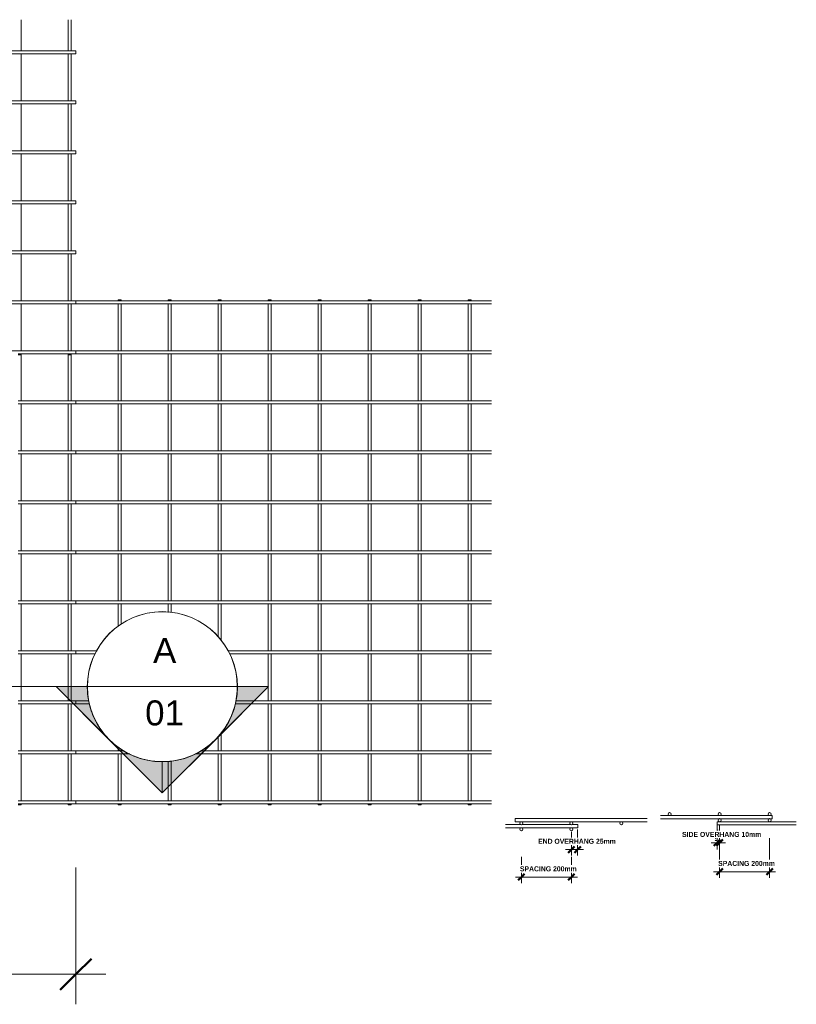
# Model space of a CAD drawing. Header units: millimetres. Extents: x -765 to 7779, y -671 to 3268.
# Tile 3 of 3: x 4673 to 7779, y -671 to 3268. Entities that reach past the tile are written whole.
import ezdxf

# ---------------------------------------------------------------- set-up
doc = ezdxf.new("R2010")
doc.units = ezdxf.units.MM
doc.linetypes.add('Centre', pattern=[31.75, 6.35, -4.75, 15.9, -4.75])
for name, color, linetype, lineweight in [('A-ANNO-DIMS', 211, 'Continuous', 9), ('A-ANNO-DIMS-10', 211, 'Continuous', 9), ('A-ANNO-DIMS-50', 211, 'Continuous', 9), ('A-ANNO-NOTE-10', 131, 'Centre', 18), ('A-ANNO-NOTE-THIN-10', 131, 'Continuous', 9), ('A-DETL-THIN', 151, 'Continuous', 18), ('A-GENM', 13, 'Continuous', 18), ('G-ANNO-SYMB', 111, 'Continuous', 9)]:
    doc.layers.add(name, color=color, linetype=linetype, lineweight=lineweight)
doc.styles.add('Arial', font='arial.ttf', dxfattribs={"height": 100})
doc.styles.add('TechnicBold', font='techb___.ttf', dxfattribs={"height": 100})
doc.styles.add('TechnicBold_1', font='techb___.ttf', dxfattribs={"height": 20})
doc.dimstyles.new('Technic_-_DiagonalSlash', dxfattribs={"dimscale": 304.8, "dimtxt": 134.269535, "dimasz": 0.410105, "dimexe": 0.393701, "dimexo": 0.82021, "dimgap": 0.287073, "dimtad": 1, "dimdec": 0, "dimzin": 0, "dimdsep": 46, "dimtxsty": 'TechnicBold', "dimblk1": 'OBLIQUE', "dimblk2": 'OBLIQUE', "dimsah": 1, "dimcen": 0.09, "dimdle": 0.393701, "dimazin": 0, "dimtfac": 1, "dimtdec": 4, "dimtix": 1, "dimtmove": 0, "dimatfit": 3, "dimfxl": 1, "dimtvp": 1, "dimtfill": 1, "dimtolj": 1, "dimtzin": 0, "dimarcsym": 2})
doc.dimstyles.new('Technic_-_DiagonalSlash_1', dxfattribs={"dimscale": 304.8, "dimtxt": 26.853907, "dimasz": 0.082021, "dimexe": 0.07874, "dimexo": 0.164042, "dimgap": 0.057415, "dimtad": 1, "dimdec": 0, "dimzin": 0, "dimdsep": 46, "dimtxsty": 'TechnicBold_1', "dimblk1": 'OBLIQUE', "dimblk2": 'OBLIQUE', "dimsah": 1, "dimcen": 0.09, "dimdle": 0.07874, "dimazin": 0, "dimtfac": 1, "dimtdec": 4, "dimtix": 1, "dimtmove": 0, "dimatfit": 3, "dimfxl": 1, "dimtvp": 1, "dimtfill": 1, "dimtolj": 1, "dimtzin": 0, "dimarcsym": 2})

# ---------------------------------------------------------------- blocks, each defined once
blk = doc.blocks.new('United Steel Ductile SE62 Small Mesh - United Steel Ductile SE62 Small Mesh-231632-Level 1')
at = {"layer": 'A-GENM'}
for p, q in [((-193.9, -803.9), (-193.9, -679)), ((-6.1, -679), (-6.1, -803.9)), ((6.1, -803.9), (6.1, -679)), ((25, -803.9), (-4425, -803.9)), ((-4425, -816.1), (25, -816.1)), ((-193.9, -1003.9), (-193.9, -816.1)), ((-6.1, -816.1), (-6.1, -1003.9)), ((6.1, -1003.9), (6.1, -816.1)), ((25, -816.1), (25, -803.9)), ((25, -1003.9), (-970, -1003.9)), ((-963.5, -1016.1), (25, -1016.1)), ((-193.9, -1203.9), (-193.9, -1016.1)), ((-6.1, -1016.1), (-6.1, -1203.9)), ((6.1, -1203.9), (6.1, -1016.1)), ((25, -1016.1), (25, -1003.9)), ((-941.7, -1216.1), (25, -1216.1)), ((25, -1203.9), (-938.3, -1203.9)), ((-193.9, -1403.9), (-193.9, -1216.1)), ((-6.1, -1216.1), (-6.1, -1403.9)), ((6.1, -1403.9), (6.1, -1216.1)), ((25, -1216.1), (25, -1203.9)), ((-1104.2, -1416.1), (25, -1416.1)), ((25, -1403.9), (-1081.4, -1403.9)), ((-193.9, -1603.9), (-193.9, -1416.1)), ((-6.1, -1416.1), (-6.1, -1603.9)), ((6.1, -1603.9), (6.1, -1416.1)), ((25, -1416.1), (25, -1403.9)), ((25, -1603.9), (-4425, -1603.9)), ((25, -1616.1), (25, -1603.9)), ((-4425, -1616.1), (25, -1616.1)), ((-193.9, -1803.9), (-193.9, -1616.1)), ((-6.1, -1616.1), (-6.1, -1803.9)), ((6.1, -1803.9), (6.1, -1616.1)), ((25, -1803.9), (-4425, -1803.9)), ((25, -1816.1), (25, -1803.9)), ((-4425, -1816.1), (25, -1816.1)), ((-193.9, -2003.9), (-193.9, -1816.1)), ((-6.1, -1816.1), (-6.1, -2003.9)), ((6.1, -2003.9), (6.1, -1816.1)), ((25, -2003.9), (-4425, -2003.9)), ((25, -2016.1), (25, -2003.9)), ((-206.2, -2016.1), (25, -2016.1)), ((-206.1, -2020), (-193.9, -2020)), ((-193.9, -2020), (-193.9, -2016.1)), ((-6.1, -2016.1), (-6.1, -2020)), ((-6.1, -2020), (6.1, -2020)), ((6.1, -2020), (6.1, -2016.1))]:
    blk.add_line(p, q, dxfattribs=at)
blk = doc.blocks.new('United Steel Ductile SE62 Small Mesh - United Steel Ductile SE62 Small Mesh-V1-Level 1')
at = {"layer": 'A-GENM'}
for p, q in [((-6.1, -3.9), (-193.9, -3.9)), ((25, -3.9), (6.1, -3.9)), ((25, -4.1), (25, -3.9)), ((-6.1, -203.9), (-193.9, -203.9)), ((-193.9, -403.9), (-193.9, -220.2)), ((-6.1, -220.2), (-6.1, -403.9)), ((25, -203.9), (6.1, -203.9)), ((6.1, -403.9), (6.1, -220.2)), ((25, -204.1), (25, -203.9)), ((25, -403.9), (-206.2, -403.9)), ((-206.2, -416.1), (25, -416.1)), ((-193.9, -603.9), (-193.9, -416.1)), ((-6.1, -416.1), (-6.1, -603.9)), ((6.1, -603.9), (6.1, -416.1)), ((25, -416.1), (25, -403.9)), ((25, -603.9), (-206.2, -603.9)), ((-206.2, -616.1), (25, -616.1)), ((-193.9, -803.9), (-193.9, -616.1)), ((-6.1, -616.1), (-6.1, -803.9)), ((6.1, -803.9), (6.1, -616.1)), ((25, -616.1), (25, -603.9)), ((25, -803.9), (-206.2, -803.9)), ((-206.2, -816.1), (25, -816.1)), ((-193.9, -1003.9), (-193.9, -816.1)), ((-6.1, -816.1), (-6.1, -1003.9)), ((6.1, -1003.9), (6.1, -816.1)), ((25, -816.1), (25, -803.9)), ((25, -1003.9), (-206.2, -1003.9)), ((-206.2, -1016.1), (25, -1016.1)), ((-193.9, -1203.9), (-193.9, -1016.1)), ((-6.1, -1016.1), (-6.1, -1203.9)), ((6.1, -1203.9), (6.1, -1016.1)), ((25, -1016.1), (25, -1003.9)), ((25, -1203.9), (-206.2, -1203.9)), ((-206.2, -1216.1), (25, -1216.1)), ((-193.9, -1403.9), (-193.9, -1216.1)), ((-6.1, -1216.1), (-6.1, -1403.9)), ((6.1, -1403.9), (6.1, -1216.1)), ((25, -1216.1), (25, -1203.9)), ((25, -1403.9), (-206.2, -1403.9)), ((-206.2, -1416.1), (25, -1416.1)), ((-193.9, -1603.9), (-193.9, -1416.1)), ((-6.1, -1416.1), (-6.1, -1603.9)), ((6.1, -1603.9), (6.1, -1416.1)), ((25, -1416.1), (25, -1403.9)), ((25, -1603.9), (-206.2, -1603.9)), ((25, -1616.1), (25, -1603.9)), ((-206.2, -1616.1), (25, -1616.1)), ((-193.9, -1803.9), (-193.9, -1616.1)), ((-6.1, -1616.1), (-6.1, -1803.9)), ((6.1, -1803.9), (6.1, -1616.1)), ((25, -1803.9), (-206.2, -1803.9)), ((25, -1816.1), (25, -1803.9)), ((-206.2, -1816.1), (25, -1816.1)), ((-193.9, -2003.9), (-193.9, -1816.1)), ((-6.1, -1816.1), (-6.1, -2003.9)), ((6.1, -2003.9), (6.1, -1816.1)), ((25, -2003.9), (-206.2, -2003.9)), ((25, -2016.1), (25, -2003.9)), ((-206.2, -2016.1), (25, -2016.1)), ((-206.1, -2020), (-193.9, -2020)), ((-193.9, -2020), (-193.9, -2016.1)), ((-6.1, -2016.1), (-6.1, -2020)), ((-6.1, -2020), (6.1, -2020)), ((6.1, -2020), (6.1, -2016.1))]:
    blk.add_line(p, q, dxfattribs=at)
blk = doc.blocks.new('United Steel Ductile SE62 Small Mesh 01 - United Steel Ductile SE62 Small Mesh 01-240862-Level 1')
at = {"layer": 'A-GENM'}
for p, q in [((-4193.9, -3.9), (-4193.9, 0)), ((-3993.9, -3.9), (-3993.9, 0)), ((-3806.1, 0), (-3806.1, -3.9)), ((-3793.9, 0), (-3806.1, 0)), ((-3793.9, -3.9), (-3793.9, 0)), ((-3606.1, 0), (-3606.1, -3.9)), ((-3593.9, 0), (-3606.1, 0)), ((-3593.9, -3.9), (-3593.9, 0)), ((-3406.1, 0), (-3406.1, -3.9)), ((-3393.9, 0), (-3406.1, 0)), ((-3393.9, -3.9), (-3393.9, 0)), ((-3206.1, 0), (-3206.1, -4)), ((-3193.9, 0), (-3206.1, 0)), ((-3193.9, -4), (-3193.9, 0)), ((-3006.1, 0), (-3006.1, -4)), ((-2993.9, 0), (-3006.1, 0)), ((-2993.9, -4), (-2993.9, 0)), ((-2806.1, 0), (-2806.1, -4)), ((-2793.9, 0), (-2806.1, 0)), ((-2793.9, -4), (-2793.9, 0)), ((-2606.1, 0), (-2606.1, -4)), ((-2593.9, 0), (-2606.1, 0)), ((-2593.9, -4), (-2593.9, 0)), ((-2406.1, 0), (-2406.1, -4)), ((-2393.9, 0), (-2406.1, 0)), ((-2393.9, -4), (-2393.9, 0)), ((-4193.9, -203.9), (-4193.9, -16.2)), ((-3993.9, -203.9), (-3993.9, -16.2)), ((-2313, -3.9), (-3975.1, -3.9)), ((-3975.1, -16.1), (-2313, -16.1)), ((-3806.1, -16.1), (-3806.1, -203.9)), ((-3793.9, -203.9), (-3793.9, -16.1)), ((-3606.1, -16.1), (-3606.1, -203.9)), ((-3593.9, -203.9), (-3593.9, -16.1)), ((-3406.1, -16.1), (-3406.1, -203.9)), ((-3393.9, -203.9), (-3393.9, -16.1)), ((-3206.1, -16.1), (-3206.1, -204)), ((-3193.9, -204), (-3193.9, -16.1)), ((-3006.1, -16), (-3006.1, -204)), ((-2993.9, -204), (-2993.9, -16)), ((-2806.1, -16), (-2806.1, -204)), ((-2793.9, -204), (-2793.9, -16)), ((-2606.1, -16), (-2606.1, -204)), ((-2593.9, -204), (-2593.9, -16)), ((-2406.1, -16), (-2406.1, -204)), ((-2393.9, -204), (-2393.9, -16)), ((-4193.9, -403.9), (-4193.9, -216.2)), ((-3993.9, -403.9), (-3993.9, -216.2)), ((-2313, -203.9), (-3975.1, -203.9)), ((-3975.1, -216.1), (-2313, -216.1)), ((-3806.1, -216.1), (-3806.1, -403.9)), ((-3793.9, -403.9), (-3793.9, -216.1)), ((-3606.1, -216.1), (-3606.1, -403.9)), ((-3593.9, -403.9), (-3593.9, -216.1)), ((-3406.1, -216.1), (-3406.1, -403.9)), ((-3393.9, -403.9), (-3393.9, -216.1)), ((-3206.1, -216.1), (-3206.1, -404)), ((-3193.9, -404), (-3193.9, -216.1)), ((-3006.1, -216), (-3006.1, -404)), ((-2993.9, -404), (-2993.9, -216)), ((-2806.1, -216), (-2806.1, -404)), ((-2793.9, -404), (-2793.9, -216)), ((-2606.1, -216), (-2606.1, -404)), ((-2593.9, -404), (-2593.9, -216)), ((-2406.1, -216), (-2406.1, -404)), ((-2393.9, -404), (-2393.9, -216)), ((-4193.9, -603.9), (-4193.9, -416.1)), ((-3993.9, -603.9), (-3993.9, -416.1)), ((-2313, -403.9), (-3975.1, -403.9)), ((-3975.1, -416.1), (-2313, -416.1)), ((-3806.1, -416.1), (-3806.1, -603.9)), ((-3793.9, -603.9), (-3793.9, -416.1)), ((-3606.1, -416.1), (-3606.1, -603.9)), ((-3593.9, -603.9), (-3593.9, -416.1)), ((-3406.1, -416.1), (-3406.1, -603.9)), ((-3393.9, -603.9), (-3393.9, -416.1)), ((-3206.1, -416.1), (-3206.1, -604)), ((-3193.9, -604), (-3193.9, -416.1)), ((-3006.1, -416), (-3006.1, -604)), ((-2993.9, -604), (-2993.9, -416)), ((-2806.1, -416), (-2806.1, -604)), ((-2793.9, -604), (-2793.9, -416)), ((-2606.1, -416), (-2606.1, -604)), ((-2593.9, -604), (-2593.9, -416)), ((-2406.1, -416), (-2406.1, -604)), ((-2393.9, -604), (-2393.9, -416)), ((-4193.9, -803.9), (-4193.9, -616.1)), ((-3993.9, -803.9), (-3993.9, -616.1)), ((-2313, -603.9), (-3975.1, -603.9)), ((-3975.1, -616.1), (-2313, -616.1)), ((-3806.1, -616.1), (-3806.1, -803.9)), ((-3793.9, -803.9), (-3793.9, -616.1)), ((-3606.1, -616.1), (-3606.1, -803.9)), ((-3593.9, -803.9), (-3593.9, -616.1)), ((-3406.1, -616.1), (-3406.1, -803.9)), ((-3393.9, -803.9), (-3393.9, -616.1)), ((-3206.1, -616.1), (-3206.1, -804)), ((-3193.9, -804), (-3193.9, -616.1)), ((-3006.1, -616), (-3006.1, -804)), ((-2993.9, -804), (-2993.9, -616)), ((-2806.1, -616), (-2806.1, -804)), ((-2793.9, -804), (-2793.9, -616)), ((-2606.1, -616), (-2606.1, -804)), ((-2593.9, -804), (-2593.9, -616)), ((-2406.1, -616), (-2406.1, -804)), ((-2393.9, -804), (-2393.9, -616)), ((-4193.9, -1003.9), (-4193.9, -816.1)), ((-3993.9, -1003.9), (-3993.9, -816.1)), ((-2313, -803.9), (-3975.1, -803.9)), ((-3975.1, -816.1), (-2313, -816.1)), ((-3806.1, -816.1), (-3806.1, -1003.9)), ((-3793.9, -1003.9), (-3793.9, -816.1)), ((-3606.1, -816.1), (-3606.1, -1003.9)), ((-3593.9, -1003.9), (-3593.9, -816.1)), ((-3406.1, -816.1), (-3406.1, -1003.9)), ((-3393.9, -1003.9), (-3393.9, -816.1)), ((-3206.1, -816.1), (-3206.1, -1004)), ((-3193.9, -1004), (-3193.9, -816.1)), ((-3006.1, -816), (-3006.1, -1004)), ((-2993.9, -1004), (-2993.9, -816)), ((-2806.1, -816), (-2806.1, -1004)), ((-2793.9, -1004), (-2793.9, -816)), ((-2606.1, -816), (-2606.1, -1004)), ((-2593.9, -1004), (-2593.9, -816)), ((-2406.1, -816), (-2406.1, -1004)), ((-2393.9, -1004), (-2393.9, -816)), ((-4193.9, -1203.9), (-4193.9, -1016.1)), ((-3993.9, -1203.9), (-3993.9, -1016.1)), ((-2313, -1003.9), (-3975.1, -1003.9)), ((-3975.1, -1016.1), (-2313, -1016.1)), ((-3806.1, -1016.1), (-3806.1, -1203.9)), ((-3793.9, -1203.9), (-3793.9, -1016.1)), ((-3606.1, -1016.1), (-3606.1, -1203.9)), ((-3593.9, -1203.9), (-3593.9, -1016.1)), ((-3406.1, -1016.1), (-3406.1, -1203.9)), ((-3393.9, -1203.9), (-3393.9, -1016.1)), ((-3206.1, -1016.1), (-3206.1, -1204)), ((-3193.9, -1204), (-3193.9, -1016.1)), ((-3006.1, -1016), (-3006.1, -1204)), ((-2993.9, -1204), (-2993.9, -1016)), ((-2806.1, -1016), (-2806.1, -1204)), ((-2793.9, -1204), (-2793.9, -1016)), ((-2606.1, -1016), (-2606.1, -1204)), ((-2593.9, -1204), (-2593.9, -1016)), ((-2406.1, -1016), (-2406.1, -1204)), ((-2393.9, -1204), (-2393.9, -1016)), ((-4193.9, -1403.9), (-4193.9, -1216.1)), ((-3993.9, -1403.9), (-3993.9, -1216.1)), ((-2313, -1203.9), (-3975.1, -1203.9)), ((-3975.1, -1216.1), (-2313, -1216.1)), ((-3806.1, -1216.1), (-3806.1, -1306.2)), ((-3793.9, -1296.8), (-3793.9, -1216.1)), ((-3606.1, -1216.1), (-3606.1, -1249.8)), ((-3593.9, -1251), (-3593.9, -1216.1)), ((-3406.1, -1216.1), (-3406.1, -1349)), ((-3393.9, -1363.9), (-3393.9, -1216.1)), ((-3206.1, -1216.1), (-3206.1, -1404)), ((-3193.9, -1404), (-3193.9, -1216.1)), ((-3006.1, -1216), (-3006.1, -1404)), ((-2993.9, -1404), (-2993.9, -1216)), ((-2806.1, -1216), (-2806.1, -1404)), ((-2793.9, -1404), (-2793.9, -1216)), ((-2606.1, -1216), (-2606.1, -1404)), ((-2593.9, -1404), (-2593.9, -1216)), ((-2406.1, -1216), (-2406.1, -1404)), ((-2393.9, -1404), (-2393.9, -1216)), ((-4193.9, -1603.9), (-4193.9, -1416.1)), ((-3993.9, -1603.9), (-3993.9, -1416.1)), ((-3891.3, -1403.9), (-3975.1, -1403.9)), ((-3975.1, -1416.1), (-3897.8, -1416.1)), ((-2313, -1403.9), (-3367.7, -1403.9)), ((-3361.1, -1416.1), (-2313, -1416.1)), ((-3206.1, -1416.1), (-3206.1, -1604)), ((-3193.9, -1604), (-3193.9, -1416.1)), ((-3006.1, -1416), (-3006.1, -1604)), ((-2993.9, -1604), (-2993.9, -1416)), ((-2806.1, -1416), (-2806.1, -1604)), ((-2793.9, -1604), (-2793.9, -1416)), ((-2606.1, -1416), (-2606.1, -1604)), ((-2593.9, -1604), (-2593.9, -1416)), ((-2406.1, -1416), (-2406.1, -1604)), ((-2393.9, -1604), (-2393.9, -1416)), ((-3923.9, -1603.9), (-3975.1, -1603.9)), ((-2313, -1603.9), (-3335, -1603.9)), ((-4193.9, -1803.9), (-4193.9, -1616.1)), ((-3993.9, -1803.9), (-3993.9, -1616.1)), ((-3975.1, -1616.1), (-3920.6, -1616.1)), ((-3338.3, -1616.1), (-2313, -1616.1)), ((-3206.1, -1616.1), (-3206.1, -1804)), ((-3193.9, -1804), (-3193.9, -1616.1)), ((-3006.1, -1616), (-3006.1, -1804)), ((-2993.9, -1804), (-2993.9, -1616)), ((-2806.1, -1616), (-2806.1, -1804)), ((-2793.9, -1804), (-2793.9, -1616)), ((-2606.1, -1616), (-2606.1, -1804)), ((-2593.9, -1804), (-2593.9, -1616)), ((-2406.1, -1616), (-2406.1, -1804)), ((-2393.9, -1804), (-2393.9, -1616)), ((-3393.9, -1803.9), (-3393.9, -1731)), ((-3406.1, -1745.9), (-3406.1, -1803.9)), ((-3783, -1803.9), (-3975.1, -1803.9)), ((-3806.1, -1788.7), (-3806.1, -1803.9)), ((-3793.9, -1803.9), (-3793.9, -1798.1)), ((-2313, -1803.9), (-3475.9, -1803.9)), ((-4193.9, -2003.9), (-4193.9, -1816.1)), ((-3993.9, -2003.9), (-3993.9, -1816.1)), ((-3975.1, -1816.1), (-3760.2, -1816.1)), ((-3806.1, -1816.1), (-3806.1, -2003.9)), ((-3793.9, -2003.9), (-3793.9, -1816.1)), ((-3606.1, -1845.2), (-3606.1, -2003.9)), ((-3593.9, -2003.9), (-3593.9, -1844)), ((-3498.7, -1816.1), (-2313, -1816.1)), ((-3406.1, -1816.1), (-3406.1, -2003.9)), ((-3393.9, -2003.9), (-3393.9, -1816.1)), ((-3206.1, -1816.1), (-3206.1, -2004)), ((-3193.9, -2004), (-3193.9, -1816.1)), ((-3006.1, -1816), (-3006.1, -2004)), ((-2993.9, -2004), (-2993.9, -1816)), ((-2806.1, -1816), (-2806.1, -2004)), ((-2793.9, -2004), (-2793.9, -1816)), ((-2606.1, -1816), (-2606.1, -2004)), ((-2593.9, -2004), (-2593.9, -1816)), ((-2406.1, -1816), (-2406.1, -2004)), ((-2393.9, -2004), (-2393.9, -1816)), ((-2313, -2003.9), (-3975.1, -2003.9)), ((-4193.9, -2020), (-4193.9, -2016.1)), ((-3993.9, -2020), (-3993.9, -2016.1)), ((-3975.1, -2016.1), (-2313, -2016.1)), ((-3806.1, -2016.1), (-3806.1, -2020)), ((-3806.1, -2020), (-3793.9, -2020)), ((-3793.9, -2020), (-3793.9, -2016.1)), ((-3606.1, -2016.1), (-3606.1, -2020)), ((-3606.1, -2020), (-3593.9, -2020)), ((-3593.9, -2020), (-3593.9, -2016.1)), ((-3406.1, -2016.1), (-3406.1, -2020)), ((-3406.1, -2020), (-3393.9, -2020)), ((-3393.9, -2020), (-3393.9, -2016.1)), ((-3206.1, -2016.1), (-3206.1, -2020)), ((-3206.1, -2020), (-3193.9, -2020)), ((-3193.9, -2020), (-3193.9, -2016.1)), ((-3006.1, -2016), (-3006.1, -2020)), ((-3006.1, -2020), (-2993.9, -2020)), ((-2993.9, -2020), (-2993.9, -2016)), ((-2806.1, -2016), (-2806.1, -2020)), ((-2806.1, -2020), (-2793.9, -2020)), ((-2793.9, -2020), (-2793.9, -2016)), ((-2606.1, -2016), (-2606.1, -2020)), ((-2606.1, -2020), (-2593.9, -2020)), ((-2593.9, -2020), (-2593.9, -2016)), ((-2406.1, -2016), (-2406.1, -2020)), ((-2406.1, -2020), (-2393.9, -2020)), ((-2393.9, -2020), (-2393.9, -2016))]:
    blk.add_line(p, q, dxfattribs=at)
blk = doc.blocks.new('United Steel Ductile SE62 Small Mesh - United Steel Ductile SE62 Small Mesh-231632-Section A')
at = {"layer": 'A-GENM'}
for p, q in [((-4370.5, 72.1), (-4897.9, 72.1)), ((-4897.9, 72.1), (-4897.9, 66)), ((-4897.9, 66), (-4897.9, 59.9)), ((-4897.9, 59.9), (-4873.1, 59.9)), ((-4872.6, 59.9), (-4673.2, 59.9)), ((-4672.7, 59.9), (-4473.2, 59.9)), ((-4472.7, 59.9), (-4370.5, 59.9))]:
    blk.add_line(p, q, dxfattribs=at)
for centre, start, end in [((-4872.9, 53.9), 360, 180), ((-4872.9, 53.9), 180, 360), ((-4672.9, 53.9), 360, 180), ((-4672.9, 53.9), 180, 360), ((-4473, 53.9), 360, 180), ((-4473, 53.9), 180, 360)]:
    blk.add_arc(centre, 6.1, start, end, dxfattribs=at)
blk = doc.blocks.new('United Steel Ductile SE62 Small Mesh 01 - United Steel Ductile SE62 Small Mesh 01-240862-Section A')
at = {"layer": 'A-GENM'}
for p, q in [((-4874.5, 48.2), (-4936.1, 48.2)), ((-4674.6, 48.2), (-4871.2, 48.2)), ((-4647.4, 48.2), (-4671.3, 48.2)), ((-4647.4, 42.1), (-4647.4, 48.2)), ((-4647.4, 36), (-4647.4, 42.1)), ((-4936.1, 36), (-4647.4, 36))]:
    blk.add_line(p, q, dxfattribs=at)
for centre, start, end in [((-4873, 29.9), 360, 180), ((-4873, 29.9), 180, 360), ((-4673, 29.9), 360, 180), ((-4673, 29.9), 180, 360)]:
    blk.add_arc(centre, 6.1, start, end, dxfattribs=at)
blk = doc.blocks.new('United Steel Ductile SE62 Small Mesh - United Steel Ductile SE62 Small Mesh-231632-Section B')
at = {"layer": 'A-GENM'}
for p, q in [((-2337.3, 84.2), (-2373.6, 84.2)), ((-2137.3, 84.2), (-2336.8, 84.2)), ((-1937.3, 84.2), (-2136.8, 84.2)), ((-1927, 84.2), (-1936.8, 84.2)), ((-1927, 78.1), (-1927, 84.2)), ((-2373.6, 72), (-2137.4, 72)), ((-2137, 72), (-1937.4, 72)), ((-1937, 72), (-1927, 72)), ((-1927, 72), (-1927, 78.1))]:
    blk.add_line(p, q, dxfattribs=at)
for centre, start, end in [((-2337, 90.3), 360, 180), ((-2337, 90.3), 180, 360), ((-2137, 90.3), 360, 180), ((-2137, 90.3), 180, 360), ((-1937, 90.3), 360, 180), ((-1937, 90.3), 180, 360)]:
    blk.add_arc(centre, 6.1, start, end, dxfattribs=at)
blk = doc.blocks.new('United Steel Ductile SE62 Small Mesh - United Steel Ductile SE62 Small Mesh-V2-Section B')
at = {"layer": 'A-GENM'}
for p, q in [((-2137.5, 60), (-2147.2, 60)), ((-2147.2, 60), (-2147.2, 53.9)), ((-2147.2, 53.9), (-2147.2, 47.8)), ((-2147.2, 47.8), (-1830.5, 47.8)), ((-1937.5, 60), (-2136.9, 60)), ((-1830.5, 60), (-1936.9, 60))]:
    blk.add_line(p, q, dxfattribs=at)
for centre, start, end in [((-2137.2, 66), 360, 180), ((-2137.2, 66), 180, 360), ((-1937.2, 66), 360, 180), ((-1937.2, 66), 180, 360)]:
    blk.add_arc(centre, 6.1, start, end, dxfattribs=at)
blk = doc.blocks.new('Section - M_Section Head - Filled-1049-Level 1')
at = {"layer": 'G-ANNO-SYMB'}
h = blk.add_hatch(color=256, dxfattribs=at)
edge = h.paths.add_edge_path()
edge.add_line((-6, 8.485), (-6, 6))
edge.add_arc((-6, 0), 6, 90, 135)
edge.add_line((-10.243, 4.243), (-6, 8.485))
h = blk.add_hatch(color=256, dxfattribs=at)
edge = h.paths.add_edge_path()
edge.add_line((-6, 8.485), (-1.757, 4.243))
edge.add_arc((-6, 0), 6, 45, 90)
edge.add_line((-6, 6), (-6, 8.485))
h = blk.add_hatch(color=256, dxfattribs=at)
edge = h.paths.add_edge_path()
edge.add_line((-14.485, 0), (-10.243, 4.243))
edge.add_arc((-6, 0), 6, 135, 180)
edge.add_line((-12, 0), (-14.485, 0))
h = blk.add_hatch(color=256, dxfattribs=at)
edge = h.paths.add_edge_path()
edge.add_line((2.485, 0), (0, 0))
edge.add_arc((-6, 0), 6, 360, 405)
edge.add_line((-1.757, 4.243), (2.485, 0))
for p, q in [((-6, 8.485), (-14.485, 0)), ((-6, 8.485), (-10.243, 4.243)), ((-6, 8.485), (2.485, 0)), ((-6, 6), (-6, 8.485)), ((-6, 8.485), (-6, 6)), ((-1.757, 4.243), (-6, 8.485)), ((-10.243, 4.243), (-14.485, 0)), ((2.485, 0), (-1.757, 4.243)), ((-14.485, 0), (-12, 0)), ((0, 0), (2.485, 0)), ((-12, 0), (-14.485, 0)), ((0, 0), (2.485, 0))]:
    blk.add_line(p, q, dxfattribs=at)
for start, end in [(360, 180), (90, 135), (45, 90), (135, 180), (360, 45), (180, 360)]:
    blk.add_arc((-6, 0), 6, start, end, dxfattribs=at)
blk = doc.blocks.new('DIMBLOCK1-Level 1')
at = {"layer": 'A-ANNO-DIMS-50'}
for p, q in [((447.9, -550.6), (447.9, -122.8)), ((4897.9, -550.6), (4897.9, -122.8)), ((327.9, -550.6), (5017.9, -550.6)), ((447.9, -550.6), (447.9, -670.6)), ((4897.9, -550.6), (4897.9, -670.6))]:
    blk.add_line(p, q, dxfattribs=at)
at = {"layer": 'A-ANNO-DIMS-50', "lineweight": 50}
for p, q in [((447.9, -550.6), (510.4, -488.1)), ((4897.9, -550.6), (4960.4, -488.1)), ((447.9, -550.6), (385.4, -613.1)), ((4897.9, -550.6), (4835.4, -613.1))]:
    blk.add_line(p, q, dxfattribs=at)
at = {"layer": 'A-ANNO-DIMS-50', "color": 0, "insert": (2505, -334.3), "char_height": 100, "width": 402.809, "attachment_point": 1, "line_spacing_factor": 0.959068, "style": 'TechnicBold', "bg_fill": 3, "box_fill_scale": 1.25, "bg_fill_color": 9, "bg_fill_true_color": 13158600, "bg_fill_transparency": 0}
blk.add_mtext('4450', dxfattribs=at)
blk = doc.blocks.new('_Oblique')
at = {"color": 0, "linetype": 'ByBlock', "lineweight": -2}
blk.add_line((-0.5, -0.5), (0.5, 0.5), dxfattribs=at)
blk = doc.blocks.new('DIMBLOCK3-Section A')
at = {"layer": 'A-ANNO-DIMS-10'}
for p, q in [((6679.2, -161.7), (6679.2, -80.2)), ((6879.2, -161.7), (6879.2, -80.2)), ((6903.2, -161.7), (6655.2, -161.7)), ((6679.2, -161.7), (6679.2, -185.7)), ((6879.2, -161.7), (6879.2, -185.7))]:
    blk.add_line(p, q, dxfattribs=at)
at = {"layer": 'A-ANNO-DIMS-10', "lineweight": 50}
for p, q in [((6679.2, -161.7), (6691.7, -149.2)), ((6879.2, -161.7), (6891.7, -149.2)), ((6679.2, -161.7), (6666.7, -174.2)), ((6879.2, -161.7), (6866.7, -174.2))]:
    blk.add_line(p, q, dxfattribs=at)
at = {"layer": 'A-ANNO-DIMS-10', "color": 0, "insert": (6673.4, -118.5), "char_height": 20, "width": 253.961, "attachment_point": 1, "line_spacing_factor": 0.959068, "style": 'TechnicBold_1', "bg_fill": 3, "box_fill_scale": 1.25, "bg_fill_color": 9, "bg_fill_true_color": 13158600, "bg_fill_transparency": 0}
blk.add_mtext('SPACING 200mm', dxfattribs=at)
blk = doc.blocks.new('DIMBLOCK4-Section A')
at = {"layer": 'A-ANNO-DIMS-10'}
for p, q in [((6879.2, -51.6), (6879.2, 19.4)), ((6904.2, -51.6), (6904.2, 28.3)), ((6928.2, -51.6), (6855.2, -51.6)), ((6879.2, -51.6), (6879.2, -75.6)), ((6904.2, -51.6), (6904.2, -75.6))]:
    blk.add_line(p, q, dxfattribs=at)
at = {"layer": 'A-ANNO-DIMS-10', "lineweight": 50}
for p, q in [((6879.2, -51.6), (6891.7, -39.1)), ((6904.2, -51.6), (6916.7, -39.1)), ((6879.2, -51.6), (6866.7, -64.1)), ((6904.2, -51.6), (6891.7, -64.1))]:
    blk.add_line(p, q, dxfattribs=at)
at = {"layer": 'A-ANNO-DIMS-10', "color": 0, "insert": (6746.1, -8.4), "char_height": 20, "width": 349.484, "attachment_point": 1, "line_spacing_factor": 0.959068, "style": 'TechnicBold_1', "bg_fill": 3, "box_fill_scale": 1.25, "bg_fill_color": 9, "bg_fill_true_color": 13158600, "bg_fill_transparency": 0}
blk.add_mtext('END OVERHANG 25mm', dxfattribs=at)
blk = doc.blocks.new('DIMBLOCK5-Section B')
at = {"layer": 'A-ANNO-DIMS-10'}
for p, q in [((7672, -140.2), (7672, 0.4)), ((7472, -140.2), (7472, -46.7)), ((7448, -140.2), (7696, -140.2)), ((7472, -140.2), (7472, -164.2)), ((7672, -140.2), (7672, -164.2))]:
    blk.add_line(p, q, dxfattribs=at)
at = {"layer": 'A-ANNO-DIMS-10', "lineweight": 50}
for p, q in [((7472, -140.2), (7459.5, -152.7)), ((7472, -140.2), (7484.5, -127.7)), ((7672, -140.2), (7659.5, -152.7)), ((7672, -140.2), (7684.5, -127.7))]:
    blk.add_line(p, q, dxfattribs=at)
at = {"layer": 'A-ANNO-DIMS-10', "color": 0, "insert": (7466.2, -97), "char_height": 20, "width": 253.961, "attachment_point": 1, "line_spacing_factor": 0.959068, "style": 'TechnicBold_1', "bg_fill": 3, "box_fill_scale": 1.25, "bg_fill_color": 9, "bg_fill_true_color": 13158600, "bg_fill_transparency": 0}
blk.add_mtext('SPACING 200mm', dxfattribs=at)
blk = doc.blocks.new('Linear Dimension Style - Centreline _NZ_-102093-Section B')
at = {"layer": 'A-ANNO-NOTE-10'}
for p, q in [((7465.4, 27.8), (7454.6, -15.8)), ((7454.6, -15.8), (7470.9, -15.8))]:
    blk.add_line(p, q, dxfattribs=at)
blk.add_arc((7461.9, 8.4), 11.9, 55.7755, 308.0372, dxfattribs=at)
at = {"layer": 'A-ANNO-NOTE-THIN-10'}
for p, q in [((7462, 38.4), (7462, 57.1)), ((7462, -29), (7462, -51.3))]:
    blk.add_line(p, q, dxfattribs=at)
blk = doc.blocks.new('DIMBLOCK6-Section B')
at = {"layer": 'A-ANNO-DIMS-10'}
for p, q in [((7462, -24.2), (7462, 44.8)), ((7472, -24.2), (7472, 44.6)), ((7438, -24.2), (7496, -24.2)), ((7462, -24.2), (7462, -48.2)), ((7472, -24.2), (7472, -48.2))]:
    blk.add_line(p, q, dxfattribs=at)
at = {"layer": 'A-ANNO-DIMS-10', "lineweight": 50}
for p, q in [((7462, -24.2), (7449.5, -36.7)), ((7472, -24.2), (7459.5, -36.7)), ((7462, -24.2), (7474.5, -11.7)), ((7472, -24.2), (7484.5, -11.7))]:
    blk.add_line(p, q, dxfattribs=at)
at = {"layer": 'A-ANNO-DIMS-10', "color": 0, "insert": (7321.8, 19.1), "char_height": 20, "width": 348.717, "attachment_point": 1, "line_spacing_factor": 0.959068, "style": 'TechnicBold_1', "bg_fill": 3, "box_fill_scale": 1.25, "bg_fill_color": 9, "bg_fill_true_color": 13158600, "bg_fill_transparency": 0}
blk.add_mtext('SIDE OVERHANG 10mm', dxfattribs=at)

msp = doc.modelspace()

# ---------------------------------------------------------------- linework, layer by layer
at = {"layer": 'A-DETL-THIN'}
for start, end in [(0, 180), (180, 360)]:
    msp.add_arc((5243.5, 599.7), 300, start, end, dxfattribs=at)
at = {"layer": 'G-ANNO-SYMB'}
for p, q in [((4367.3, 600.1), (4943.2, 600.1)), ((4943.2, 600.1), (5543.2, 600.1))]:
    msp.add_line(p, q, dxfattribs=at)

# ---------------------------------------------------------------- block references
at = {"layer": 'A-GENM'}
for name, p in [('United Steel Ductile SE62 Small Mesh - United Steel Ductile SE62 Small Mesh-231632-Level 1', (4872.9, 3947)), ('United Steel Ductile SE62 Small Mesh - United Steel Ductile SE62 Small Mesh-V1-Level 1', (4872.9, 2147.2)), ('United Steel Ductile SE62 Small Mesh 01 - United Steel Ductile SE62 Small Mesh 01-240862-Level 1', (8873, 2147.2)), ('United Steel Ductile SE62 Small Mesh - United Steel Ductile SE62 Small Mesh-231632-Section B', (9609.2, 0)), ('United Steel Ductile SE62 Small Mesh 01 - United Steel Ductile SE62 Small Mesh 01-240862-Section A', (11552.2, 0)), ('United Steel Ductile SE62 Small Mesh - United Steel Ductile SE62 Small Mesh-231632-Section A', (11552.2, 0)), ('United Steel Ductile SE62 Small Mesh - United Steel Ductile SE62 Small Mesh-V2-Section B', (9609.2, 0))]:
    msp.add_blockref(name, p, dxfattribs=at)
at = {"layer": 'G-ANNO-SYMB', "xscale": 49.99999999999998, "yscale": 49.99999999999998, "zscale": 49.99999999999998, "rotation": 180}
msp.add_blockref('Section - M_Section Head - Filled-1049-Level 1', (4943.2, 600.1), dxfattribs=at)

# ---------------------------------------------------------------- texts
at = {"layer": 'G-ANNO-SYMB', "char_height": 100, "attachment_point": 1, "style": 'Arial'}
for s, insert, width in [('A', (5206.1, 794.6), 116.245), ('01', (5174.6, 545.1), 192.405)]:
    msp.add_mtext(s, dxfattribs=dict(at, insert=insert, width=width))

# ---------------------------------------------------------------- dimensions: what is measured, and where the dimension line sits
at = {"layer": 'A-ANNO-DIMS'}
dim = msp.add_linear_dim(base=(6679.2, -161.7), p1=(6879.2, -30.2), p2=(6679.2, -30.2), text='SPACING 200mm', dimstyle='Technic_-_DiagonalSlash_1', override={"dimpost": '<>', "dimfxl": 200}, dxfattribs=at)
dim.commit()
dim.dimension.update_dxf_attribs({"geometry": 'DIMBLOCK3-Section A', "text_midpoint": (6779.2, -133.9)})

# ---------------------------------------------------------------- next in the draw order: dimensions: what is measured, and where the dimension line sits
dim = msp.add_linear_dim(base=(4897.9, -550.6), p1=(447.9, 127.2), p2=(4897.9, 127.2), dimstyle='Technic_-_DiagonalSlash', override={"dimpost": '<>', "dimfxl": 4450}, dxfattribs=at)
dim.commit()
dim.dimension.update_dxf_attribs({"geometry": 'DIMBLOCK1-Level 1', "text_midpoint": (2672.9, -411.9)})
for base, p1, p2, text, override, picture, middle in [((6879.2, -51.6), (6904.2, 78.3), (6879.2, 69.4), 'END OVERHANG 25mm', {"dimpost": '<>', "dimfxl": 26.545047}, 'DIMBLOCK4-Section A', (6891.7, -23.9)), ((7672, -140.2), (7472, 3.3), (7672, 50.4), 'SPACING 200mm', {"dimpost": '<>', "dimfxl": 205.402166}, 'DIMBLOCK5-Section B', (7572, -112.4))]:
    dim = msp.add_linear_dim(base=base, p1=p1, p2=p2, text=text, dimstyle='Technic_-_DiagonalSlash_1', override=override, dxfattribs=at)
    dim.commit()
    dim.dimension.update_dxf_attribs({"geometry": picture, "text_midpoint": middle})

# ---------------------------------------------------------------- next in the draw order: block references
at = {"layer": 'A-ANNO-NOTE-10'}
msp.add_blockref('Linear Dimension Style - Centreline _NZ_-102093-Section B', (0, 0), dxfattribs=at)

# ---------------------------------------------------------------- next in the draw order: dimensions: what is measured, and where the dimension line sits
at = {"layer": 'A-ANNO-DIMS'}
dim = msp.add_linear_dim(base=(7472, -24.2), p1=(7462, 94.8), p2=(7472, 94.6), text='SIDE OVERHANG 10mm', dimstyle='Technic_-_DiagonalSlash_1', override={"dimpost": '<>', "dimfxl": 10.001954}, dxfattribs=at)
dim.commit()
dim.dimension.update_dxf_attribs({"geometry": 'DIMBLOCK6-Section B', "text_midpoint": (7467, 3.6)})

doc.saveas('drawing.dxf')
